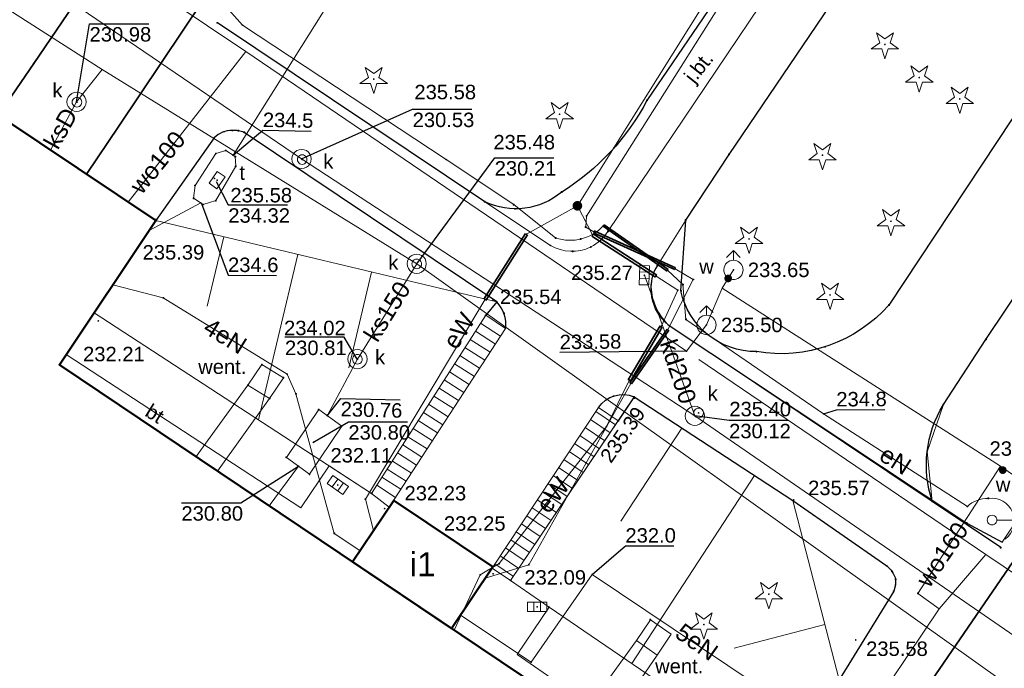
# Model space of a CAD drawing. Header units: metres. Extents: x 6603648 to 6604252, y 5739748 to 5740166.
# Tile 60 of 98: x 6603838 to 6603889, y 5740011 to 5740045. Entities that reach past the tile are written whole.
import ezdxf
from ezdxf.enums import TextEntityAlignment as Align

# ---------------------------------------------------------------- set-up
doc = ezdxf.new("R2010")
doc.units = ezdxf.units.M
doc.layers.get('0').update_dxf_attribs({"color": 252, "linetype": 'CONTINUOUS'})
for name, color, linetype, lineweight in [('GESBZO', 252, 'CONTINUOUS', 50), ('GESBZO_O', 252, 'CONTINUOUS', 50), ('GESSCH', 252, 'CONTINUOUS', 18), ('GSLKOU', 252, 'CONTINUOUS', 18), ('GSLKRW', 252, 'CONTINUOUS', 25), ('GSLTTR', 252, 'CONTINUOUS', 35), ('GSPPRB', 252, 'CONTINUOUS', 18), ('GSPRDI', 252, 'CONTINUOUS', 18), ('GSPWPS', 252, 'CONTINUOUS', 13), ('GSPWPS_O', 252, 'CONTINUOUS', 13), ('GSSINN', 252, 'CONTINUOUS', 18), ('GSSINN_O', 252, 'CONTINUOUS', 18), ('GSSKOA', 252, 'CONTINUOUS', 18), ('GSSKOA_O', 252, 'CONTINUOUS', 18), ('GSSZSN', 252, 'CONTINUOUS', 18), ('GSSZSU', 252, 'CONTINUOUS', 18), ('GULENN', 252, 'CONTINUOUS', 18), ('GULENN_O', 252, 'CONTINUOUS', 18), ('GULEOR', 252, 'CONTINUOUS', 35), ('GULEWN', 252, 'CONTINUOUS', 18), ('GULEWN_O', 252, 'CONTINUOUS', 18), ('GULKDP', 252, 'CONTINUOUS', 18), ('GULKDP_O', 252, 'CONTINUOUS', 18), ('GULKSP', 252, 'CONTINUOUS', 18), ('GULKSP_O', 252, 'CONTINUOUS', 18), ('GULTPR', 252, 'CONTINUOUS', 18), ('GULWOP', 252, 'CONTINUOUS', 18), ('GULWOP_O', 252, 'CONTINUOUS', 18), ('GUPISL', 252, 'CONTINUOUS', 18), ('GUPKKS', 252, 'CONTINUOUS', 18), ('GUPKSD', 252, 'CONTINUOUS', 18), ('GUPKWZ', 252, 'CONTINUOUS', 18), ('GUPKWZ_O', 252, 'CONTINUOUS', 18), ('GUPTWZ', 252, 'CONTINUOUS', 18), ('GUPTWZ_O', 252, 'CONTINUOUS', 18), ('GUPWDT', 252, 'CONTINUOUS', 18), ('GUSIBP', 252, 'CONTINUOUS', 18), ('GUSIKP', 252, 'CONTINUOUS', 18)]:
    doc.layers.add(name, color=color, linetype=linetype, lineweight=lineweight)
for name, color, linetype in [('GUPESH', 252, 'CONTINUOUS'), ('GUPESH_O', 252, 'CONTINUOUS'), ('GUPEUI', 252, 'CONTINUOUS'), ('GUPKSH', 252, 'CONTINUOUS'), ('GUPKSH_O', 252, 'CONTINUOUS'), ('GUPTSH', 252, 'CONTINUOUS'), ('GUPTSH_O', 252, 'CONTINUOUS'), ('GUPWSH', 252, 'CONTINUOUS'), ('GUPWSH_O', 252, 'CONTINUOUS'), ('GUPWZA', 252, 'CONTINUOUS'), ('GUPWZA_O', 252, 'CONTINUOUS')]:
    doc.layers.add(name, color=color, linetype=linetype)
doc.styles.add('Arial', font='arial.ttf')

# ---------------------------------------------------------------- blocks, each defined once
blk = doc.blocks.new('GSPPRB0')
blk.add_lwpolyline([(-0.007955, 0.0225), (0.007955, 0.0225), (0.0225, 0.007955), (0.0225, -0.007955), (0.007955, -0.0225), (-0.007955, -0.0225), (-0.0225, -0.007955), (-0.0225, 0.007955)], close=True)
blk = doc.blocks.new('GUPISL1_5')
for points in [[(3.396745, 1.05234), (3.75, 0.7), (3.396745, 0.34766)], [(0.25, 0), (2.25, 0), (1.55, 0.7), (3.75, 0.7)]]:
    blk.add_lwpolyline(points)
blk.add_lwpolyline([(0.25, 0), (0.241481, -0.064705), (0.216506, -0.125), (0.176777, -0.176777), (0.125, -0.216506), (0.064705, -0.241481), (0, -0.25), (-0.064705, -0.241481), (-0.125, -0.216506), (-0.176777, -0.176777), (-0.216506, -0.125), (-0.241481, -0.064705), (-0.25, 0), (-0.241481, 0.064705), (-0.216506, 0.125), (-0.176777, 0.176777), (-0.125, 0.216506), (-0.064705, 0.241481), (0, 0.25), (0.064705, 0.241481), (0.125, 0.216506), (0.176777, 0.176777), (0.216506, 0.125), (0.241481, 0.064705)], close=True)
blk = doc.blocks.new('GUPESH1')
blk.add_hatch(color=256).paths.add_polyline_path([(0, 0.045), (-0.011647, 0.043467), (-0.0225, 0.038971), (-0.03182, 0.03182), (-0.038971, 0.0225), (-0.043467, 0.011647), (-0.045, 0), (-0.043467, -0.011647), (-0.038971, -0.0225), (-0.03182, -0.03182), (-0.0225, -0.038971), (-0.011647, -0.043467), (0, -0.045), (0.011647, -0.043467), (0.0225, -0.038971), (0.03182, -0.03182), (0.038971, -0.0225), (0.043467, -0.011647), (0.045, 0), (0.043467, 0.011647), (0.038971, 0.0225), (0.03182, 0.03182), (0.0225, 0.038971), (0.011647, 0.043467)])
blk = doc.blocks.new('GUPEUI1')
blk.add_hatch(color=256).paths.add_polyline_path([(0, 0.25), (-0.064705, 0.241481), (-0.125, 0.216506), (-0.176777, 0.176777), (-0.216506, 0.125), (-0.241481, 0.064705), (-0.25, 0), (-0.241481, -0.064705), (-0.216506, -0.125), (-0.176777, -0.176777), (-0.125, -0.216506), (-0.064705, -0.241481), (0, -0.25), (0.064705, -0.241481), (0.125, -0.216506), (0.176777, -0.176777), (0.216506, -0.125), (0.241481, -0.064705), (0.25, 0), (0.241481, 0.064705), (0.216506, 0.125), (0.176777, 0.176777), (0.125, 0.216506), (0.064705, 0.241481)])
blk = doc.blocks.new('GUPKSH1')
blk.add_hatch(color=256).paths.add_polyline_path([(0, 0.045), (-0.011647, 0.043467), (-0.0225, 0.038971), (-0.03182, 0.03182), (-0.038971, 0.0225), (-0.043467, 0.011647), (-0.045, 0), (-0.043467, -0.011647), (-0.038971, -0.0225), (-0.03182, -0.03182), (-0.0225, -0.038971), (-0.011647, -0.043467), (0, -0.045), (0.011647, -0.043467), (0.0225, -0.038971), (0.03182, -0.03182), (0.038971, -0.0225), (0.043467, -0.011647), (0.045, 0), (0.043467, 0.011647), (0.038971, 0.0225), (0.03182, 0.03182), (0.0225, 0.038971), (0.011647, 0.043467)])
blk = doc.blocks.new('GUPKKS1')
blk.add_lwpolyline([(0.5, -0.25), (-0.5, -0.25), (-0.5, 0.25), (0.5, 0.25)], close=True)
for points in [[(-0.175, -0.25), (-0.175, 0.25)], [(0.175, -0.25), (0.175, 0.25)]]:
    blk.add_lwpolyline(points)
blk = doc.blocks.new('GUPTSH1')
blk.add_hatch(color=256).paths.add_polyline_path([(0, 0.045), (-0.011647, 0.043467), (-0.0225, 0.038971), (-0.03182, 0.03182), (-0.038971, 0.0225), (-0.043467, 0.011647), (-0.045, 0), (-0.043467, -0.011647), (-0.038971, -0.0225), (-0.03182, -0.03182), (-0.0225, -0.038971), (-0.011647, -0.043467), (0, -0.045), (0.011647, -0.043467), (0.0225, -0.038971), (0.03182, -0.03182), (0.038971, -0.0225), (0.043467, -0.011647), (0.045, 0), (0.043467, 0.011647), (0.038971, 0.0225), (0.03182, 0.03182), (0.0225, 0.038971), (0.011647, 0.043467)])
blk = doc.blocks.new('GUPWSH1')
blk.add_hatch(color=256).paths.add_polyline_path([(0, 0.045), (-0.011647, 0.043467), (-0.0225, 0.038971), (-0.03182, 0.03182), (-0.038971, 0.0225), (-0.043467, 0.011647), (-0.045, 0), (-0.043467, -0.011647), (-0.038971, -0.0225), (-0.03182, -0.03182), (-0.0225, -0.038971), (-0.011647, -0.043467), (0, -0.045), (0.011647, -0.043467), (0.0225, -0.038971), (0.03182, -0.03182), (0.038971, -0.0225), (0.043467, -0.011647), (0.045, 0), (0.043467, 0.011647), (0.038971, 0.0225), (0.03182, 0.03182), (0.0225, 0.038971), (0.011647, 0.043467)])
blk = doc.blocks.new('GUPWDT1')
blk.add_lwpolyline([(0.5, 0), (0.492404, -0.086824), (0.469846, -0.17101), (0.433013, -0.25), (0.383022, -0.321394), (0.321394, -0.383022), (0.25, -0.433013), (0.17101, -0.469846), (0.086824, -0.492404), (0, -0.5), (-0.086824, -0.492404), (-0.17101, -0.469846), (-0.25, -0.433013), (-0.32743, -0.377875), (-0.393027, -0.309079), (-0.444418, -0.229113), (-0.479746, -0.140866), (-0.497736, -0.047528), (-0.497736, 0.047528), (-0.479746, 0.140866), (-0.444418, 0.229113), (-0.393027, 0.309079), (-0.32743, 0.377875), (-0.25, 0.433013), (-0.163534, 0.4725), (-0.071157, 0.494911), (0.023791, 0.499434), (0.117879, 0.485906), (0.207708, 0.454816), (0.290028, 0.407288), (0.361867, 0.34504), (0.420627, 0.27032), (0.464184, 0.185831), (0.490964, 0.094626)], close=True)
for points in [[(0.5, 0), (1, 0)], [(0.646447, 0.353553), (1, 0), (0.646447, -0.353553)]]:
    blk.add_lwpolyline(points)
blk = doc.blocks.new('GUPWZA1')
blk.add_hatch(color=256).paths.add_polyline_path([(0, 0.2), (-0.051764, 0.193185), (-0.1, 0.173205), (-0.141421, 0.141421), (-0.173205, 0.1), (-0.193185, 0.051764), (-0.2, 0), (-0.193185, -0.051764), (-0.173205, -0.1), (-0.141421, -0.141421), (-0.1, -0.173205), (-0.051764, -0.193185), (0, -0.2), (0.051764, -0.193185), (0.1, -0.173205), (0.141421, -0.141421), (0.173205, -0.1), (0.193185, -0.051764), (0.2, 0), (0.193185, 0.051764), (0.173205, 0.1), (0.141421, 0.141421), (0.1, 0.173205), (0.051764, 0.193185)])
blk = doc.blocks.new('GUPKWZ1_1')
blk.add_lwpolyline([(0.25, 0), (0.241481, -0.064705), (0.216506, -0.125), (0.176777, -0.176777), (0.125, -0.216506), (0.064705, -0.241481), (0, -0.25), (-0.064705, -0.241481), (-0.125, -0.216506), (-0.176777, -0.176777), (-0.216506, -0.125), (-0.241481, -0.064705), (-0.25, 0), (-0.241481, 0.064705), (-0.216506, 0.125), (-0.176777, 0.176777), (-0.125, 0.216506), (-0.064705, 0.241481), (0, 0.25), (0.064705, 0.241481), (0.125, 0.216506), (0.176777, 0.176777), (0.216506, 0.125), (0.241481, 0.064705)], close=True)
blk = doc.blocks.new('GUPKSD1_1')
blk.add_lwpolyline([(0.5, 0), (0.482963, -0.12941), (0.433013, -0.25), (0.353553, -0.353553), (0.25, -0.433013), (0.12941, -0.482963), (0, -0.5), (-0.12941, -0.482963), (-0.25, -0.433013), (-0.353553, -0.353553), (-0.433013, -0.25), (-0.482963, -0.12941), (-0.5, 0), (-0.482963, 0.12941), (-0.433013, 0.25), (-0.353553, 0.353553), (-0.25, 0.433013), (-0.12941, 0.482963), (0, 0.5), (0.12941, 0.482963), (0.25, 0.433013), (0.353553, 0.353553), (0.433013, 0.25), (0.482963, 0.12941)], close=True)
blk = doc.blocks.new('GSPRDI1')
blk.add_hatch(color=256).paths.add_polyline_path([(-0.045, 0), (-0.042798, -0.013906), (-0.036406, -0.02645), (-0.02645, -0.036406), (-0.013906, -0.042798), (0, -0.045), (0.013906, -0.042798), (0.02645, -0.036406), (0.036406, -0.02645), (0.042798, -0.013906), (0.045, 0), (0.042798, 0.013906), (0.036406, 0.02645), (0.02645, 0.036406), (0.013906, 0.042798), (0, 0.045), (-0.013906, 0.042798), (-0.02645, 0.036406), (-0.036406, 0.02645), (-0.042798, 0.013906)])
blk.add_lwpolyline([(0.088531, -0.272471), (-0.231778, -0.713338), (-0.231778, -0.168396), (-0.750048, 0), (-0.231778, 0.168396), (-0.231778, 0.713338), (0.088531, 0.272471), (0.606801, 0.440867), (0.286493, 0), (0.606801, -0.440867)], close=True)
blk = doc.blocks.new('GSPWPS1')
blk.add_hatch(color=256).paths.add_polyline_path([(0, 0.045), (-0.011647, 0.043467), (-0.0225, 0.038971), (-0.03182, 0.03182), (-0.038971, 0.0225), (-0.043467, 0.011647), (-0.045, 0), (-0.043467, -0.011647), (-0.038971, -0.0225), (-0.03182, -0.03182), (-0.0225, -0.038971), (-0.011647, -0.043467), (0, -0.045), (0.011647, -0.043467), (0.0225, -0.038971), (0.03182, -0.03182), (0.038971, -0.0225), (0.043467, -0.011647), (0.045, 0), (0.043467, 0.011647), (0.038971, 0.0225), (0.03182, 0.03182), (0.0225, 0.038971), (0.011647, 0.043467)])
blk = doc.blocks.new('GUPTWZ1_3')
blk.add_lwpolyline([(0.375, -0.25), (-0.375, -0.25), (-0.375, 0.25), (0.375, 0.25)], close=True)

msp = doc.modelspace()

# ---------------------------------------------------------------- linework, layer by layer
at = {"layer": 'GESBZO'}
for points in [[(6603844.91, 5740034.49), (6603839.9, 5740027), (6603875.35, 5740003.17), (6603880.41, 5740010.65), (6603920.5, 5739983.7), (6603873.22, 5739913.17), (6603833.08, 5739940.09), (6603838.08, 5739947.56), (6603802.57, 5739971.43), (6603797.54, 5739963.94), (6603767.37, 5739984.2), (6603814.71, 5740054.71)], [(6603862.42, 5740016.51), (6603860.27, 5740013.31), (6603855.12, 5740016.77), (6603857.27, 5740019.96)]]:
    msp.add_lwpolyline(points, close=True, dxfattribs=at)
at = {"layer": 'GESSCH'}
for points in [[(6603856.117, 5740020.322), (6603857.03, 5740019.605), (6603863.075, 5740028.89), (6603862.043, 5740029.582)], [(6603867.9, 5740024.789), (6603868.934, 5740024.099), (6603863.34, 5740015.796), (6603862.372, 5740016.438)]]:
    msp.add_lwpolyline(points, close=True, dxfattribs=at)
for points in [[(6603862.545, 5740028.077), (6603861.506, 5740028.743)], [(6603862.818, 5740028.496), (6603861.775, 5740029.164)], [(6603862.273, 5740027.658), (6603861.236, 5740028.321)], [(6603862, 5740027.239), (6603860.967, 5740027.9)], [(6603861.727, 5740026.82), (6603860.697, 5740027.479)], [(6603861.454, 5740026.401), (6603860.428, 5740027.058)], [(6603860.909, 5740025.563), (6603859.889, 5740026.216)], [(6603861.181, 5740025.982), (6603860.158, 5740026.637)], [(6603860.636, 5740025.144), (6603859.619, 5740025.794)], [(6603860.363, 5740024.725), (6603859.35, 5740025.373)], [(6603860.09, 5740024.306), (6603859.08, 5740024.952)], [(6603859.545, 5740023.468), (6603858.541, 5740024.11)], [(6603859.818, 5740023.887), (6603858.811, 5740024.531)], [(6603868.512, 5740023.472), (6603867.486, 5740024.163)], [(6603868.791, 5740023.887), (6603867.762, 5740024.58)], [(6603859.272, 5740023.049), (6603858.272, 5740023.689)], [(6603868.232, 5740023.058), (6603867.21, 5740023.746)], [(6603858.999, 5740022.63), (6603858.002, 5740023.267)], [(6603867.953, 5740022.643), (6603866.934, 5740023.329)], [(6603858.726, 5740022.211), (6603857.733, 5740022.846)], [(6603867.674, 5740022.228), (6603866.658, 5740022.912)], [(6603858.454, 5740021.791), (6603857.463, 5740022.425)], [(6603867.115, 5740021.399), (6603866.106, 5740022.079)], [(6603867.394, 5740021.814), (6603866.382, 5740022.495)], [(6603857.908, 5740020.953), (6603856.924, 5740021.583)], [(6603858.181, 5740021.372), (6603857.194, 5740022.004)], [(6603866.835, 5740020.984), (6603865.83, 5740021.662)], [(6603857.635, 5740020.534), (6603856.655, 5740021.162)], [(6603866.556, 5740020.57), (6603865.554, 5740021.245)], [(6603857.362, 5740020.115), (6603856.385, 5740020.741)], [(6603866.277, 5740020.155), (6603865.278, 5740020.828)], [(6603865.997, 5740019.74), (6603865.002, 5740020.411)], [(6603865.439, 5740018.911), (6603864.45, 5740019.577)], [(6603865.718, 5740019.326), (6603864.726, 5740019.994)], [(6603865.159, 5740018.496), (6603864.174, 5740019.16)], [(6603864.88, 5740018.082), (6603863.898, 5740018.743)], [(6603864.6, 5740017.667), (6603863.622, 5740018.326)], [(6603864.042, 5740016.838), (6603863.07, 5740017.492)], [(6603864.321, 5740017.252), (6603863.346, 5740017.909)], [(6603863.762, 5740016.423), (6603862.794, 5740017.075)], [(6603863.483, 5740016.008), (6603862.518, 5740016.658)]]:
    msp.add_lwpolyline(points, dxfattribs=at)
at = {"layer": 'GSLKOU'}
msp.add_lwpolyline([(6603888.885, 5740017.788), (6603897.451, 5740030.572)], dxfattribs=at)
at = {"layer": 'GSLKRW'}
for points in [[(6603862.323, 5740067.486), (6603871.646, 5740066.932), (6603873.062, 5740066.171, -0.137979), (6603877.561, 5740052.818), (6603876.27, 5740049.331), (6603870.421, 5740040.733, -0.132024), (6603865.996, 5740035.973, -0.29513), (6603861.995, 5740035.473), (6603848.105, 5740044.766)], [(6603891.094, 5740060.944), (6603894.08, 5740060.031, -0.341842), (6603897.42, 5740053.086), (6603896.627, 5740050.7), (6603882.997, 5740030.102, -0.258935), (6603876.114, 5740027.684, -0.358083), (6603872.19, 5740030.846), (6603872.436, 5740034.522), (6603874.688, 5740037.928), (6603889.747, 5740060.134), (6603891.151, 5740060.942)], [(6603888.801, 5740017.506), (6603885.242, 5740019.905, -0.218891), (6603885.821, 5740024.938), (6603888.034, 5740028.323), (6603906.03, 5740055.169), (6603908.072, 5740058.081), (6603912.794, 5740059.515), (6603917.178, 5740060.884), (6603953.638, 5740058.284), (6604021.892, 5740053.85), (6604045.218, 5740052.297), (6604064.461, 5740050.903), (6604072.071, 5740050.465), (6604076.781, 5740050.019), (6604079.816, 5740051.791), (6604113.94, 5740049.504), (6604137.646, 5740047.978), (6604149.589, 5740047.305)], [(6603862.619, 5740030.264), (6603849.5, 5740039.073, 0.055639), (6603849.188, 5740039.157, 0.041145), (6603848.878, 5740039.171, 0.200728), (6603847.935, 5740038.792), (6603844.911, 5740034.49)], [(6603870.963, 5740032.152, 0.136627), (6603870.626, 5740031.045, 0.199493), (6603871.525, 5740029.082), (6603887.045, 5740018.781), (6603888.885, 5740017.788)], [(6603863.075, 5740028.89, 0.229946), (6603862.619, 5740030.264), (6603862.043, 5740029.582)], [(6603867.9, 5740024.789, -0.353047), (6603869.76, 5740025.336), (6603868.934, 5740024.099)], [(6603869.76, 5740025.336), (6603878, 5740019.95), (6603882.879, 5740016.557, -0.160931), (6603883.343, 5740015.857), (6603883.338, 5740015.576), (6603883.245, 5740015.244), (6603880.404, 5740010.642)]]:
    msp.add_lwpolyline(points, format="xyb", dxfattribs=at)
at = {"layer": 'GSLTTR'}
msp.add_lwpolyline([(6603841.3, 5740036.91), (6603842.98, 5740039.4), (6603847.41, 5740046.02), (6603855.65, 5740058.35, 0.046612), (6603868.03, 5740084.57, -0.047653), (6603872.19, 5740092.58, -0.012001), (6603873.52, 5740094.5, -0.0191), (6603875.23, 5740096.71, -0.020185), (6603876.84, 5740098.51, -0.02508), (6603879.11, 5740100.62, -0.015352), (6603880.66, 5740101.84, -0.037262), (6603883.46, 5740103.69, -0.022236), (6603885.21, 5740104.57, -0.035898), (6603888.42, 5740105.72, -0.082806), (6603898.63, 5740106.56)], format="xyb", dxfattribs=at)
for points in [[(6603836.72, 5740039.97), (6603838.56, 5740042.65), (6603842.73, 5740048.78), (6603849.66, 5740059.04), (6603855.36, 5740067.57), (6603860.92, 5740075.83), (6603867.08, 5740085.03), (6603872.19, 5740092.58)], [(6603883.719, 5740008.415), (6603897.477, 5740028.503)]]:
    msp.add_lwpolyline(points, dxfattribs=at)
at = {"layer": 'GSSINN'}
for points in [[(6603839.898, 5740027.003), (6603840.254, 5740027.535), (6603852.432, 5740019.568), (6603853.908, 5740021.758), (6603856.117, 5740020.322), (6603857.03, 5740019.605), (6603855.123, 5740016.768)], [(6603849.693, 5740025.944), (6603850.412, 5740027.009), (6603851.536, 5740026.331), (6603850.817, 5740025.257)], [(6603875.674, 5740003.652), (6603875.348, 5740003.172), (6603860.269, 5740013.309), (6603862.372, 5740016.438), (6603863.34, 5740015.796), (6603865.338, 5740014.415), (6603863.687, 5740011.952)], [(6603869.874, 5740012.676), (6603870.602, 5740013.761), (6603871.687, 5740013.012), (6603870.959, 5740011.928)]]:
    msp.add_lwpolyline(points, close=True, dxfattribs=at)
at = {"layer": 'GSSKOA'}
for points in [[(6603871.646, 5740066.932), (6603882.262, 5740066.255, -0.104051), (6603884.364, 5740065.177, -0.234765), (6603886.443, 5740060.788), (6603879.687, 5740050.708), (6603868.397, 5740033.931, -0.138752), (6603867.503, 5740033.123, -0.254977), (6603865.411, 5740033.201), (6603861.995, 5740035.473, 0.29513), (6603865.996, 5740035.973, 0.132024), (6603870.421, 5740040.733), (6603876.27, 5740049.331), (6603877.561, 5740052.818, 0.137979), (6603873.062, 5740066.171)], [(6603891.151, 5740060.942), (6603894.08, 5740060.031, -0.341842), (6603897.42, 5740053.086), (6603896.627, 5740050.7), (6603882.997, 5740030.102, -0.258935), (6603876.114, 5740027.684, -0.358083), (6603872.19, 5740030.846), (6603872.436, 5740034.522), (6603870.963, 5740032.152, 0.379865), (6603871.525, 5740029.082), (6603885.242, 5740019.905), (6603884.98, 5740022.481), (6603885.821, 5740024.938), (6603888.034, 5740028.323), (6603906.03, 5740055.169), (6603908.072, 5740058.081), (6603912.794, 5740059.515), (6603917.178, 5740060.884), (6603895.235, 5740062.284, 0.305068)]]:
    msp.add_lwpolyline(points, format="xyb", close=True, dxfattribs=at)
at = {"layer": 'GSSZSN'}
msp.add_lwpolyline([(6603844.911, 5740034.49), (6603862.619, 5740030.264), (6603862.043, 5740029.582), (6603856.117, 5740020.322), (6603841.701, 5740029.695)], close=True, dxfattribs=at)
for points in [[(6603848.442, 5740033.647), (6603847.581, 5740030.04)], [(6603852.28, 5740032.731), (6603850.232, 5740024.148)], [(6603856.118, 5740031.816), (6603854.931, 5740026.84)]]:
    msp.add_lwpolyline(points, dxfattribs=at)
at = {"layer": 'GSSZSU'}
msp.add_lwpolyline([(6603869.76, 5740025.336), (6603878, 5740019.95), (6603880.404, 5740010.642), (6603877.394, 5740006.195), (6603865.338, 5740014.415), (6603863.34, 5740015.796)], close=True, dxfattribs=at)
for points in [[(6603872.237, 5740023.717), (6603869.07, 5740018.873)], [(6603876.014, 5740021.248), (6603869.634, 5740011.486)], [(6603879.664, 5740013.507), (6603874.952, 5740012.29)]]:
    msp.add_lwpolyline(points, dxfattribs=at)
at = {"layer": 'GULENN'}
for points in [[(6603867.667, 5740033.906), (6603867.242, 5740034.158), (6603867.281, 5740034.728), (6603877.334, 5740050.623), (6603880.203, 5740054.231), (6603888.106, 5740065.069), (6603888.041, 5740069.852), (6603964.333, 5740065.068), (6603969.872, 5740064.72), (6604006.477, 5740062.64), (6604011.74, 5740062.339)], [(6603871.51, 5740028.832), (6603872.828, 5740031.429), (6603871.887, 5740031.99)], [(6603855.507, 5740017.349), (6603854.179, 5740018.243), (6603852.183, 5740025.494), (6603851.732, 5740026.515), (6603845.291, 5740030.477), (6603842.677, 5740031.155)], [(6603862.024, 5740015.921), (6603864.283, 5740016.615), (6603869.576, 5740026.033)], [(6603879.707, 5740009.612), (6603878.835, 5740010.225), (6603878.339, 5740009.505), (6603877.409, 5740009.506), (6603867.574, 5740016.111), (6603864.405, 5740011.556), (6603860.727, 5740013.991)]]:
    msp.add_lwpolyline(points, dxfattribs=at)
for points in [[(6603848.722, 5740045.419), (6603849.408, 5740044.642), (6603859.99, 5740037.663), (6603863.498, 5740035.323), (6603865.683, 5740033.586, 0.295108), (6603868.171, 5740034.236)], [(6603871.498, 5740031.912), (6603872.293, 5740031.168), (6603872.45, 5740029.361), (6603879.6, 5740024.453), (6603887.068, 5740019.642, -0.195048), (6603888.16, 5740020.064, -0.776108), (6603889.032, 5740017.951)]]:
    msp.add_lwpolyline(points, format="xyb", dxfattribs=at)
at = {"layer": 'GULEOR'}
for points in [[(6603867.647, 5740033.86), (6603871.866, 5740031.945)], [(6603871.908, 5740032.036), (6603867.688, 5740033.952)], [(6603868.142, 5740034.195), (6603871.47, 5740031.871)], [(6603871.527, 5740031.953), (6603868.2, 5740034.277)], [(6603864.114, 5740033.821), (6603861.942, 5740030.417)], [(6603862.052, 5740030.347), (6603864.224, 5740033.751)], [(6603867.555, 5740033.69), (6603870.859, 5740031.556)], [(6603870.93, 5740031.665), (6603867.626, 5740033.799)], [(6603871.101, 5740029.018), (6603869.447, 5740026.224)], [(6603871.469, 5740028.86), (6603869.535, 5740026.061)], [(6603869.559, 5740026.158), (6603871.213, 5740028.952)], [(6603869.617, 5740026.004), (6603871.551, 5740028.804)]]:
    msp.add_lwpolyline(points, dxfattribs=at)
at = {"layer": 'GULEWN'}
for points in [[(6603864.611, 5740071.622), (6603885.894, 5740070.219), (6603886.661, 5740069.354), (6603886.08, 5740063.391), (6603879.712, 5740054.752), (6603876.754, 5740051.142), (6603866.81, 5740035.259)], [(6603866.81, 5740035.259), (6603864.169, 5740033.786)], [(6603867.591, 5740033.744), (6603866.81, 5740035.259)], [(6603871.157, 5740028.985), (6603872.019, 5740030.876), (6603870.894, 5740031.61)], [(6603861.997, 5740030.382), (6603855.791, 5740020.022), (6603856.216, 5740018.393)], [(6603860.41, 5740013.214), (6603861.763, 5740016.094), (6603862.742, 5740016.674), (6603868.32, 5740023.797), (6603869.503, 5740026.191)]]:
    msp.add_lwpolyline(points, dxfattribs=at)
at = {"layer": 'GULKDP'}
for points in [[(6603813.173, 5740064.44), (6603852.478, 5740037.692), (6603872.91, 5740024.349), (6603928.409, 5739986.124)], [(6603872.91, 5740024.349), (6603870.286, 5740031.654)]]:
    msp.add_lwpolyline(points, dxfattribs=at)
at = {"layer": 'GULKSP'}
for points in [[(6603975.031, 5740059.873), (6603949.017, 5740019.863), (6603925.818, 5739984.651), (6603917.322, 5739990.531), (6603912.316, 5739994.093), (6603899.365, 5740003.193), (6603888.891, 5740010.562), (6603858.459, 5740032.251), (6603842.116, 5740042.333), (6603837.272, 5740045.441), (6603827.271, 5740052.006), (6603822.993, 5740054.819), (6603803.221, 5740067.921)], [(6603839.439, 5740038.153), (6603840.786, 5740040.659), (6603842.116, 5740042.333)], [(6603853.815, 5740024.355), (6603855.377, 5740027.298), (6603858.459, 5740032.251)], [(6603850.787, 5740019.683), (6603852.318, 5740021.733)]]:
    msp.add_lwpolyline(points, dxfattribs=at)
at = {"layer": 'GULTPR'}
for points in [[(6603870.598, 5740072.371), (6603848.924, 5740037.881)], [(6603847.243, 5740035.407), (6603844.566, 5740033.975)]]:
    msp.add_lwpolyline(points, dxfattribs=at)
at = {"layer": 'GULWOP'}
for points in [[(6603932.989, 5739986.43), (6603935.216, 5739989.439), (6603934.329, 5739990.144), (6603888.793, 5740021.728), (6603874.331, 5740030.975), (6603873.516, 5740029.072), (6603872.473, 5740027.711), (6603849.586, 5740043.276), (6603818.005, 5740064.407)], [(6603843.471, 5740035.451), (6603849.586, 5740043.276)], [(6603874.331, 5740030.975), (6603874.643, 5740031.487), (6603874.915, 5740031.932)], [(6603933.157, 5739987.259), (6603924.457, 5739992.646), (6603888.028, 5740017.141), (6603873.122, 5740027.279)], [(6603882.28, 5740009.382), (6603885.604, 5740014.329), (6603884.503, 5740015.129), (6603888.793, 5740021.728)], [(6603888.028, 5740017.141), (6603885.604, 5740014.329)]]:
    msp.add_lwpolyline(points, dxfattribs=at)
at = {"layer": 'GUPESH_O', "flags": 128}
for points in [[(6603879.6, 5740024.453), (6603880.264, 5740024.663), (6603882.784, 5740024.68)], [(6603867.574, 5740016.111), (6603869.303, 5740017.593), (6603871.823, 5740017.593)]]:
    msp.add_lwpolyline(points, dxfattribs=at)
at = {"layer": 'GUPKSH_O', "flags": 128}
for points in [[(6603840.786, 5740040.659), (6603841.463, 5740044.714), (6603844.543, 5740044.714)], [(6603852.478, 5740037.692), (6603858.248, 5740040.271), (6603861.328, 5740040.271)], [(6603858.459, 5740032.241), (6603862.51, 5740037.752), (6603865.59, 5740037.752)], [(6603855.36, 5740027.288), (6603854.695, 5740028.429), (6603851.615, 5740028.429)], [(6603853.815, 5740024.355), (6603854.524, 5740025.254), (6603857.603, 5740025.174)], [(6603874.691, 5740024.107), (6603872.908, 5740024.356)], [(6603877.771, 5740024.107), (6603877.771, 5740024.107), (6603874.691, 5740024.107)], [(6603853.056, 5740022.961), (6603854.909, 5740024.039), (6603857.989, 5740024.039)], [(6603849.314, 5740019.829), (6603852.318, 5740021.733)], [(6603846.234, 5740019.829), (6603846.234, 5740019.829), (6603849.314, 5740019.829)]]:
    msp.add_lwpolyline(points, dxfattribs=at)
at = {"layer": 'GUPTSH_O', "flags": 128}
for points in [[(6603848.924, 5740037.881), (6603850.458, 5740039.18), (6603852.977, 5740039.137)], [(6603848.047, 5740036.529), (6603848.672, 5740035.303), (6603851.752, 5740035.303)], [(6603847.273, 5740035.381), (6603848.656, 5740031.649), (6603851.176, 5740031.645)]]:
    msp.add_lwpolyline(points, dxfattribs=at)
at = {"layer": 'GUPWSH_O', "flags": 128}
msp.add_lwpolyline([(6603872.473, 5740027.711), (6603868.972, 5740027.67), (6603865.892, 5740027.637)], dxfattribs=at)
at = {"layer": 'GUSIBP'}
for points in [[(6603849.693, 5740025.944), (6603846.994, 5740022.233), (6603848.115, 5740021.48), (6603850.817, 5740025.257)], [(6603869.874, 5740012.676), (6603867.041, 5740008.757), (6603868.228, 5740007.959), (6603870.959, 5740011.928)]]:
    msp.add_lwpolyline(points, close=True, dxfattribs=at)
at = {"layer": 'GUSIKP'}
for points in [[(6603848.024, 5740037.975), (6603848.538, 5740038.134), (6603849.035, 5740037.813), (6603849.055, 5740037.314), (6603848.02, 5740035.528), (6603847.364, 5740035.329), (6603846.868, 5740035.65), (6603846.945, 5740036.311)], [(6603851.689, 5740022.193), (6603853.369, 5740024.678), (6603854.567, 5740023.811), (6603852.887, 5740021.317)]]:
    msp.add_lwpolyline(points, close=True, dxfattribs=at)

# ---------------------------------------------------------------- block references
at = {"layer": 'GSPPRB', "rotation": 90}
for p in [(6603848.105, 5740044.766), (6603849.408, 5740044.642), (6603838.56, 5740042.65), (6603870.421, 5740040.733), (6603842.98, 5740039.4), (6603848.439, 5740039.102), (6603848.878, 5740039.171), (6603849.188, 5740039.157), (6603849.5, 5740039.073), (6603847.935, 5740038.792), (6603848.024, 5740037.975), (6603848.538, 5740038.134), (6603868.72, 5740038.278), (6603874.688, 5740037.928), (6603849.035, 5740037.813), (6603859.99, 5740037.663), (6603841.3, 5740036.91), (6603849.055, 5740037.314), (6603846.945, 5740036.311), (6603865.996, 5740035.973), (6603846.868, 5740035.65), (6603848.02, 5740035.528), (6603861.995, 5740035.473), (6603847.364, 5740035.329), (6603863.498, 5740035.323), (6603863.563, 5740035.104), (6603844.911, 5740034.49), (6603844.91, 5740034.49), (6603867.281, 5740034.728), (6603872.436, 5740034.522), (6603867.242, 5740034.158), (6603867.667, 5740033.906), (6603868.171, 5740034.236), (6603868.397, 5740033.931), (6603864.169, 5740033.786), (6603865.683, 5740033.586), (6603866.975, 5740033.532), (6603867.591, 5740033.744), (6603865.411, 5740033.201), (6603866.558, 5740032.894), (6603867.503, 5740033.123), (6603870.963, 5740032.152), (6603871.498, 5740031.912), (6603871.887, 5740031.99), (6603870.894, 5740031.61), (6603872.828, 5740031.429), (6603872.019, 5740030.876), (6603872.19, 5740030.846), (6603872.293, 5740031.168), (6603845.291, 5740030.477), (6603861.997, 5740030.382), (6603862.619, 5740030.264), (6603882.997, 5740030.102), (6603841.701, 5740029.695), (6603862.043, 5740029.582), (6603862.991, 5740029.67), (6603872.45, 5740029.361), (6603871.157, 5740028.985), (6603871.51, 5740028.832), (6603873.413, 5740028.71), (6603888.034, 5740028.323), (6603876.114, 5740027.684), (6603879.67, 5740027.935), (6603840.254, 5740027.535), (6603839.898, 5740027.003), (6603839.9, 5740027), (6603850.412, 5740027.009), (6603851.536, 5740026.331), (6603851.732, 5740026.515), (6603869.503, 5740026.191), (6603849.693, 5740025.944), (6603869.576, 5740026.033), (6603850.817, 5740025.257), (6603852.183, 5740025.494), (6603868.682, 5740025.375), (6603869.76, 5740025.336), (6603853.369, 5740024.678), (6603885.821, 5740024.938), (6603868.934, 5740024.099), (6603854.567, 5740023.811), (6603868.32, 5740023.797), (6603851.689, 5740022.193), (6603884.98, 5740022.481), (6603852.887, 5740021.317), (6603855.791, 5740020.022), (6603856.117, 5740020.322), (6603888.16, 5740020.064), (6603857.03, 5740019.605), (6603857.27, 5740019.96), (6603878, 5740019.95), (6603885.242, 5740019.905), (6603887.068, 5740019.642), (6603887.045, 5740018.781), (6603854.179, 5740018.243), (6603888.801, 5740017.506), (6603855.12, 5740016.77), (6603855.123, 5740016.768), (6603862.42, 5740016.51), (6603862.742, 5740016.674), (6603864.283, 5740016.615), (6603882.879, 5740016.557), (6603861.763, 5740016.094), (6603883.155, 5740016.263), (6603863.34, 5740015.796), (6603883.338, 5740015.576), (6603883.343, 5740015.857), (6603883.245, 5740015.244), (6603884.503, 5740015.129), (6603865.338, 5740014.415), (6603870.602, 5740013.761), (6603860.269, 5740013.309), (6603860.27, 5740013.31), (6603864.405, 5740011.556)]:
    msp.add_blockref('GSPPRB0', p, dxfattribs=at)
at = {"layer": 'GSPRDI', "rotation": 90}
for p in [(6603882.786, 5740043.641), (6603884.571, 5740041.916), (6603856.226, 5740041.838), (6603886.673, 5740040.808), (6603865.885, 5740040.012), (6603879.54, 5740037.885), (6603883.1, 5740034.455), (6603875.727, 5740033.537), (6603879.936, 5740030.631), (6603876.757, 5740015.084), (6603873.378, 5740013.506)]:
    msp.add_blockref('GSPRDI1', p, dxfattribs=at)
at = {"layer": 'GSPWPS', "rotation": 90}
for p in [(6603844.902, 5740034.545), (6603862.431, 5740030.368), (6603841.917, 5740029.281), (6603869.767, 5740025.264), (6603878.046, 5740019.982), (6603856.794, 5740019.531), (6603862.428, 5740016.146), (6603881.271, 5740012.708)]:
    msp.add_blockref('GSPWPS1', p, dxfattribs=at)
at = {"layer": 'GUPESH', "rotation": 90}
for p in [(6603863.498, 5740035.323), (6603866.81, 5740035.259), (6603852.183, 5740025.494), (6603879.6, 5740024.453), (6603868.32, 5740023.797), (6603854.179, 5740018.243), (6603856.216, 5740018.393), (6603855.507, 5740017.349), (6603861.763, 5740016.094), (6603867.574, 5740016.111), (6603860.727, 5740013.991), (6603864.405, 5740011.556)]:
    msp.add_blockref('GUPESH1', p, dxfattribs=at)
at = {"layer": 'GUPEUI', "rotation": 90}
msp.add_blockref('GUPEUI1', (6603866.81, 5740035.259), dxfattribs=at)
at = {"layer": 'GUPISL', "rotation": 359.9999974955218}
msp.add_blockref('GUPISL1_5', (6603888.352, 5740018.938), dxfattribs=at)
at = {"layer": 'GUPKKS'}
for p, rotation in [((6603870.286, 5740031.654), 88.17579563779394), ((6603854.358, 5740020.758), 324.7189626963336), ((6603864.715, 5740014.429), 359.9999974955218)]:
    msp.add_blockref('GUPKKS1', p, dxfattribs=dict(at, rotation=rotation))
at = {"layer": 'GUPKSD', "rotation": 90}
for p in [(6603840.786, 5740040.659), (6603852.478, 5740037.692), (6603858.459, 5740032.251), (6603855.377, 5740027.298), (6603872.91, 5740024.349)]:
    msp.add_blockref('GUPKSD1_1', p, dxfattribs=at)
at = {"layer": 'GUPKSH', "rotation": 90}
for p in [(6603840.786, 5740040.659), (6603840.807, 5740040.639), (6603852.478, 5740037.692), (6603852.509, 5740037.663), (6603858.459, 5740032.251), (6603858.459, 5740032.241), (6603870.286, 5740031.654), (6603855.377, 5740027.298), (6603855.377, 5740027.288), (6603853.815, 5740024.355), (6603872.91, 5740024.349), (6603873.107, 5740024.503), (6603853.133, 5740023.003), (6603852.318, 5740021.733), (6603854.358, 5740020.758), (6603864.715, 5740014.429)]:
    msp.add_blockref('GUPKSH1', p, dxfattribs=at)
at = {"layer": 'GUPKWZ', "rotation": 90}
for p in [(6603840.807, 5740040.639), (6603852.509, 5740037.663), (6603858.459, 5740032.241), (6603855.377, 5740027.288), (6603873.107, 5740024.503)]:
    msp.add_blockref('GUPKWZ1_1', p, dxfattribs=at)
at = {"layer": 'GUPTSH', "rotation": 90}
for p in [(6603848.924, 5740037.881), (6603847.951, 5740036.684), (6603848.091, 5740036.594), (6603847.243, 5740035.407)]:
    msp.add_blockref('GUPTSH1', p, dxfattribs=at)
at = {"layer": 'GUPTWZ', "rotation": 55.35770400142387}
msp.add_blockref('GUPTWZ1_3', (6603848.091, 5740036.594), dxfattribs=at)
at = {"layer": 'GUPWDT', "rotation": 90}
for p in [(6603874.915, 5740031.932), (6603873.516, 5740029.072)]:
    msp.add_blockref('GUPWDT1', p, dxfattribs=at)
at = {"layer": 'GUPWSH', "rotation": 90}
for p in [(6603843.471, 5740035.451), (6603874.915, 5740031.932), (6603873.516, 5740029.072), (6603872.473, 5740027.711), (6603888.91, 5740021.529), (6603884.503, 5740015.129)]:
    msp.add_blockref('GUPWSH1', p, dxfattribs=at)
at = {"layer": 'GUPWZA'}
for p, rotation in [((6603874.643, 5740031.487), 57.78542985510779), ((6603888.91, 5740021.529), 235.4322983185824)]:
    msp.add_blockref('GUPWZA1', p, dxfattribs=dict(at, rotation=rotation))

# ---------------------------------------------------------------- texts
at = {"layer": 'GESBZO_O', "style": 'Arial'}
msp.add_text('i1', height=1.25, rotation=360, dxfattribs=at).set_placement((6603858.77, 5740016.015), align=Align.CENTER)
at = {"layer": 'GSPWPS_O', "style": 'Arial'}
for s, rotation, p in [('235.39', 360, (6603844.219, 5740032.467)), ('235.54', 360, (6603862.782, 5740030.158)), ('232.21', 360, (6603841.125, 5740027.185)), ('235.39', 55.2315, (6603868.551, 5740021.843)), ('232.23', 360, (6603857.826, 5740019.96)), ('235.57', 360, (6603878.796, 5740020.232)), ('232.25', 360, (6603859.873, 5740018.384)), ('235.58', 360, (6603881.809, 5740011.878))]:
    msp.add_text(s, height=0.75, rotation=rotation, dxfattribs=at).set_placement(p)
at = {"layer": 'GSSINN_O', "style": 'Arial'}
for s, rotation, p in [('went.', 360, (6603848.358, 5740026.527)), ('bt', 328.0985, (6603844.653, 5740024.149)), ('went.', 360, (6603872.098, 5740010.973))]:
    msp.add_text(s, height=0.75, rotation=rotation, dxfattribs=at).set_placement(p, align=Align.CENTER)
at = {"layer": 'GSSKOA_O', "style": 'Arial'}
msp.add_text('j.bt.', height=0.75, rotation=51.533, dxfattribs=at).set_placement((6603873.401, 5740042.229), align=Align.CENTER)
at = {"layer": 'GULENN_O', "style": 'Arial'}
for s, rotation, p in [('4eN', 328.4047, (6603848.276, 5740028.113)), ('eN', 327.2085, (6603883.09, 5740021.669)), ('5eN', 324.9684, (6603872.756, 5740012.237))]:
    msp.add_text(s, height=0.9, rotation=rotation, dxfattribs=at).set_placement(p, align=Align.CENTER)
at = {"layer": 'GULEWN_O', "style": 'Arial'}
for rotation, p in [(57.9277, (6603861.034, 5740028.531)), (51.9343, (6603865.885, 5740019.958))]:
    msp.add_text('eW', height=0.9, rotation=rotation, dxfattribs=at).set_placement(p, align=Align.CENTER)
at = {"layer": 'GULKDP_O', "style": 'Arial'}
msp.add_text('kd200', height=0.9, rotation=288.6116, dxfattribs=at).set_placement((6603871.625, 5740026.507), align=Align.CENTER)
at = {"layer": 'GULKSP_O', "style": 'Arial'}
for s, rotation, p in [('ksD', 60.5948, (6603840.346, 5740039.066)), ('ks150', 58.1119, (6603857.3, 5740029.537))]:
    msp.add_text(s, height=0.9, rotation=rotation, dxfattribs=at).set_placement(p, align=Align.CENTER)
at = {"layer": 'GULWOP_O', "style": 'Arial'}
for s, rotation, p in [('wo100', 50.8446, (6603845.343, 5740037.234)), ('wo160', 55.8274, (6603886.134, 5740016.896))]:
    msp.add_text(s, height=0.9, rotation=rotation, dxfattribs=at).set_placement(p, align=Align.CENTER)
at = {"layer": 'GUPESH_O', "style": 'Arial'}
for s, rotation, p in [('234.8', 0.3817, (6603880.263, 5740024.835)), ('232.0', 360, (6603869.303, 5740017.766))]:
    msp.add_text(s, height=0.75, rotation=rotation, dxfattribs=at).set_placement(p)
at = {"layer": 'GUPKSH_O', "style": 'Arial'}
for s, rotation, p in [('230.98', 360, (6603841.463, 5740043.792)), ('235.58', 360, (6603858.34, 5740040.793)), ('230.53', 360, (6603858.248, 5740039.348)), ('235.48', 360, (6603862.443, 5740038.19)), ('230.21', 360, (6603862.51, 5740036.829)), ('235.27', 360, (6603866.483, 5740031.407)), ('234.02', 360, (6603851.567, 5740028.54)), ('230.81', 360, (6603851.615, 5740027.506)), ('230.76', 358.5144, (6603854.5, 5740024.332)), ('235.40', 360, (6603874.703, 5740024.327)), ('230.80', 360, (6603854.909, 5740023.116)), ('230.12', 360, (6603874.691, 5740023.185)), ('232.11', 360, (6603853.979, 5740021.926)), ('230.80', 360, (6603846.234, 5740018.906)), ('232.09', 360, (6603864.054, 5740015.584))]:
    msp.add_text(s, height=0.75, rotation=rotation, dxfattribs=at).set_placement(p)
at = {"layer": 'GUPKWZ_O', "style": 'Arial'}
for p in [(6603840.057, 5740040.889), (6603854.128, 5740037.196), (6603857.51, 5740031.936), (6603856.821, 5740027.024), (6603874.101, 5740025.146)]:
    msp.add_text('k', height=0.75, rotation=360, dxfattribs=at).set_placement(p, align=Align.RIGHT)
at = {"layer": 'GUPTSH_O', "style": 'Arial'}
for s, rotation, p in [('234.5', 359.014, (6603850.461, 5740039.353)), ('235.58', 360, (6603848.779, 5740035.436)), ('234.32', 360, (6603848.672, 5740034.381)), ('234.6', 359.918, (6603848.656, 5740031.821))]:
    msp.add_text(s, height=0.75, rotation=rotation, dxfattribs=at).set_placement(p)
at = {"layer": 'GUPTWZ_O', "style": 'Arial'}
msp.add_text('t', height=0.75, rotation=360, dxfattribs=at).set_placement((6603849.537, 5740036.609), align=Align.RIGHT)
at = {"layer": 'GUPWSH_O', "style": 'Arial'}
for s, rotation, p in [('233.65', 360, (6603875.665, 5740031.557)), ('235.50', 360, (6603874.266, 5740028.697)), ('233.58', 0.6127, (6603865.891, 5740027.81)), ('235.51', 360, (6603888.222, 5740022.276))]:
    msp.add_text(s, height=0.75, rotation=rotation, dxfattribs=at).set_placement(p)
at = {"layer": 'GUPWZA_O', "style": 'Arial'}
for p in [(6603873.893, 5740031.737), (6603889.304, 5740020.404)]:
    msp.add_text('w', height=0.75, rotation=360, dxfattribs=at).set_placement(p, align=Align.RIGHT)

doc.saveas('drawing.dxf')
